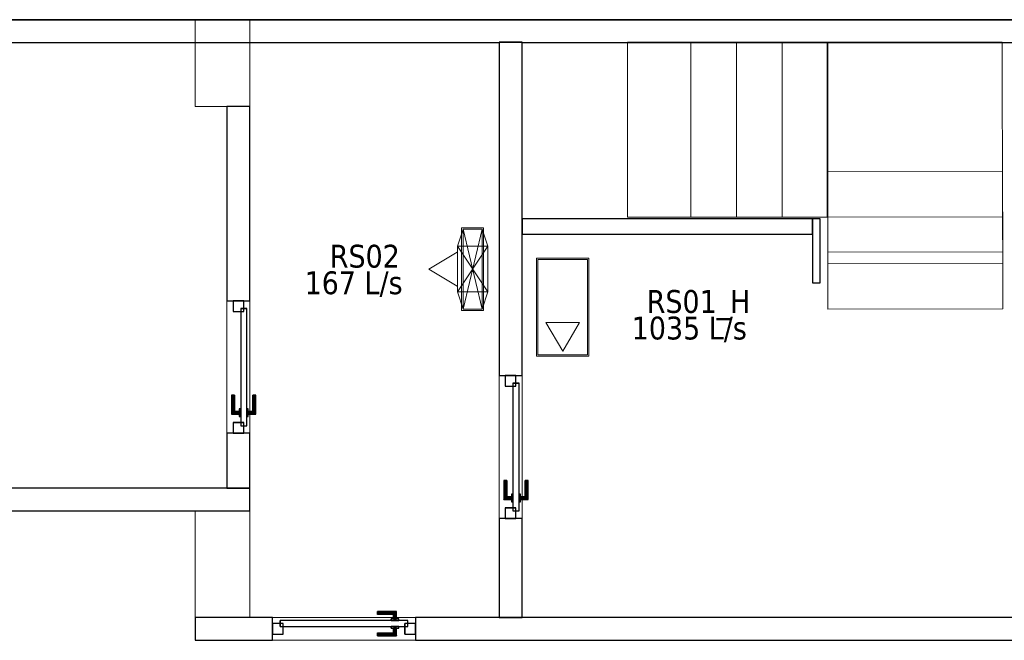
# Model space of a CAD drawing. Header units: metres. Extents: x 391.1 to 427.5, y 12.7 to 28.4.
# Tile 3 of 5: x 409.3 to 415.8, y 24.2 to 28.2. Entities that reach past the tile are written whole.
import ezdxf

# ---------------------------------------------------------------- set-up
doc = ezdxf.new("R2010")
doc.units = ezdxf.units.M
doc.layers.add('01_CARPINTERIA', color=5, linetype='Continuous', lineweight=25, true_color=0x0000ff)
doc.layers.add('01_SUELOS', color=7, linetype='Continuous', lineweight=25, true_color=0x007f00)
for name, color, linetype, lineweight in [('A-COLS-____-MCUT', 7, 'Continuous', 18), ('A-COLS-____-OTLN', 7, 'Continuous', 18), ('A-GENM-____-OTLN', 7, 'Continuous', 18), ('A-WALL-____-MCUT', 7, 'Continuous', 25), ('A-WALL-____-OTLN', 7, 'Continuous', 25), ('M-HVAC-CDFF-IDEN', 7, 'Continuous', 30), ('M-HVAC-CDFF-OTLN', 7, 'Continuous', 18), ('M-HVAC-DUCT-OTLN', 7, 'Continuous', 18), ('S-STRS-____-MCUT', 7, 'Continuous', 18), ('S-STRS-____-OTLN', 7, 'Continuous', 18)]:
    doc.layers.add(name, color=color, linetype=linetype, lineweight=lineweight)
doc.styles.add('Tahoma_2', font='tahoma.ttf', dxfattribs={"height": 0.15})

# ---------------------------------------------------------------- blocks, each defined once
blk = doc.blocks.new('Family - LONDR55-XX_ZZ-ARQ-CAA-M3D-Londres55-151020-00_CLI_AIRE_PS2')
at = {"layer": '01_CARPINTERIA', "color": 161, "true_color": 0xaaaaff}
for p, q in [((0.62, 0.1487), (0.62, 0.15)), ((0.62, 0.15), (0.62, 0.1487)), ((0.745, 0.15), (0.62, 0.15)), ((0.62, 0.145), (0.62, 0.1487)), ((0.62, 0.1487), (0.62, 0.145)), ((0.7437, 0.1487), (0.62, 0.1487)), ((0.7437, 0.1487), (0.62, 0.1487)), ((0.62, 0.14), (0.62, 0.145)), ((0.62, 0.145), (0.62, 0.14)), ((0.74, 0.145), (0.62, 0.145)), ((0.74, 0.145), (0.62, 0.145)), ((0.62, 0.135), (0.62, 0.14)), ((0.62, 0.14), (0.62, 0.135)), ((0.62, 0.14), (0.735, 0.14)), ((0.735, 0.14), (0.62, 0.14)), ((0.62, 0.135), (0.62, 0.1313)), ((0.62, 0.1313), (0.62, 0.135)), ((0.73, 0.135), (0.62, 0.135)), ((0.73, 0.135), (0.62, 0.135)), ((0.62, 0.1313), (0.62, 0.13)), ((0.62, 0.13), (0.62, 0.1313)), ((0.7263, 0.1313), (0.62, 0.1313)), ((0.7263, 0.1313), (0.62, 0.1313)), ((0.725, 0.13), (0.62, 0.13)), ((0.725, 0.13), (0.7263, 0.1313)), ((0.7263, 0.1313), (0.725, 0.13)), ((0.725, 0.1), (0.725, 0.13)), ((0.7263, 0.1313), (0.73, 0.135)), ((0.73, 0.135), (0.7263, 0.1313)), ((0.7263, 0.1), (0.7263, 0.1313)), ((0.7263, 0.1), (0.7263, 0.1313)), ((0.73, 0.135), (0.735, 0.14)), ((0.735, 0.14), (0.73, 0.135)), ((0.73, 0.1), (0.73, 0.135)), ((0.73, 0.1), (0.73, 0.135)), ((0.74, 0.145), (0.735, 0.14)), ((0.735, 0.14), (0.74, 0.145)), ((0.735, 0.14), (0.735, 0.1)), ((0.735, 0.1), (0.735, 0.14)), ((0.7437, 0.1487), (0.74, 0.145)), ((0.74, 0.145), (0.7437, 0.1487)), ((0.74, 0.1), (0.74, 0.145)), ((0.74, 0.1), (0.74, 0.145)), ((0.745, 0.15), (0.7437, 0.1487)), ((0.7437, 0.1487), (0.745, 0.15)), ((0.7437, 0.1), (0.7437, 0.1487)), ((0.7437, 0.1), (0.7437, 0.1487)), ((0.745, 0.1), (0.745, 0.15)), ((0.07, 0.07), (0, 0.07)), ((0, 0.07), (0, 0)), ((0.07, 0.07), (0, 0.07)), ((0, 0), (0, 0.07)), ((0.82, 0.09), (0.05, 0.09)), ((0.05, 0.09), (0.05, 0.05)), ((0.82, 0.09), (0.05, 0.09)), ((0.05, 0.05), (0.05, 0.09)), ((0.07, 0), (0.07, 0.07)), ((0.07, 0), (0.07, 0.07)), ((0.76, 0.1), (0.71, 0.1)), ((0.71, 0.1), (0.71, 0.09)), ((0.71, 0.09), (0.71, 0.1)), ((0.76, 0.1), (0.71, 0.1)), ((0.71, 0.09), (0.76, 0.09)), ((0.71, 0.09), (0.76, 0.09)), ((0.7263, 0.1), (0.725, 0.1)), ((0.725, 0.1), (0.7263, 0.1)), ((0.73, 0.1), (0.7263, 0.1)), ((0.7263, 0.1), (0.73, 0.1)), ((0.735, 0.1), (0.73, 0.1)), ((0.73, 0.1), (0.735, 0.1)), ((0.74, 0.1), (0.735, 0.1)), ((0.735, 0.1), (0.74, 0.1)), ((0.74, 0.1), (0.7437, 0.1)), ((0.7437, 0.1), (0.74, 0.1)), ((0.7437, 0.1), (0.745, 0.1)), ((0.745, 0.1), (0.7437, 0.1)), ((0.76, 0.09), (0.76, 0.1)), ((0.76, 0.09), (0.76, 0.1)), ((0.87, 0.07), (0.8, 0.07)), ((0.8, 0.07), (0.8, 0)), ((0.87, 0.07), (0.8, 0.07)), ((0.8, 0), (0.8, 0.07)), ((0.82, 0.05), (0.82, 0.09)), ((0.82, 0.05), (0.82, 0.09)), ((0.87, 0), (0.87, 0.07)), ((0.87, 0), (0.87, 0.07)), ((0, 0), (0.07, 0)), ((0, 0), (0.07, 0)), ((0.05, 0.05), (0.82, 0.05)), ((0.05, 0.05), (0.82, 0.05)), ((0.62, 0.0087), (0.62, 0.01)), ((0.62, 0.01), (0.62, 0.0087)), ((0.62, 0.01), (0.725, 0.01)), ((0.62, 0.005), (0.62, 0.0087)), ((0.62, 0.0087), (0.62, 0.005)), ((0.62, 0.0087), (0.7263, 0.0087)), ((0.62, 0.0087), (0.7263, 0.0087)), ((0.62, 0), (0.62, 0.005)), ((0.62, 0.005), (0.62, 0)), ((0.62, 0.005), (0.73, 0.005)), ((0.62, 0.005), (0.73, 0.005)), ((0.62, -0.005), (0.62, 0)), ((0.735, 0), (0.62, 0)), ((0.62, 0), (0.735, 0)), ((0.76, 0.05), (0.71, 0.05)), ((0.71, 0.05), (0.71, 0.04)), ((0.76, 0.05), (0.71, 0.05)), ((0.71, 0.04), (0.71, 0.05)), ((0.71, 0.04), (0.76, 0.04)), ((0.71, 0.04), (0.76, 0.04)), ((0.7263, 0.04), (0.725, 0.04)), ((0.725, 0.04), (0.7263, 0.04)), ((0.725, 0.01), (0.725, 0.04)), ((0.7263, 0.0087), (0.725, 0.01)), ((0.725, 0.01), (0.7263, 0.0087)), ((0.73, 0.04), (0.7263, 0.04)), ((0.7263, 0.04), (0.73, 0.04)), ((0.7263, 0.0087), (0.7263, 0.04)), ((0.7263, 0.0087), (0.7263, 0.04)), ((0.73, 0.005), (0.7263, 0.0087)), ((0.7263, 0.0087), (0.73, 0.005)), ((0.73, 0.04), (0.735, 0.04)), ((0.735, 0.04), (0.73, 0.04)), ((0.73, 0.005), (0.73, 0.04)), ((0.73, 0.005), (0.73, 0.04)), ((0.735, 0), (0.73, 0.005)), ((0.73, 0.005), (0.735, 0)), ((0.735, 0.04), (0.74, 0.04)), ((0.74, 0.04), (0.735, 0.04)), ((0.735, 0.04), (0.735, 0)), ((0.735, 0), (0.735, 0.04)), ((0.74, -0.005), (0.735, 0)), ((0.74, 0.04), (0.7437, 0.04)), ((0.7437, 0.04), (0.74, 0.04)), ((0.74, -0.005), (0.74, 0.04)), ((0.74, -0.005), (0.74, 0.04)), ((0.7437, 0.04), (0.745, 0.04)), ((0.745, 0.04), (0.7437, 0.04)), ((0.7437, -0.0087), (0.7437, 0.04)), ((0.7437, -0.0087), (0.7437, 0.04)), ((0.745, -0.01), (0.745, 0.04)), ((0.76, 0.04), (0.76, 0.05)), ((0.76, 0.04), (0.76, 0.05)), ((0.8, 0), (0.87, 0)), ((0.8, 0), (0.87, 0)), ((0.62, 0), (0.62, -0.005)), ((0.62, -0.005), (0.62, -0.0087)), ((0.62, -0.0087), (0.62, -0.005)), ((0.62, -0.005), (0.74, -0.005)), ((0.62, -0.005), (0.74, -0.005)), ((0.62, -0.0087), (0.62, -0.01)), ((0.62, -0.01), (0.62, -0.0087)), ((0.62, -0.0087), (0.7437, -0.0087)), ((0.62, -0.0087), (0.7437, -0.0087)), ((0.62, -0.01), (0.745, -0.01)), ((0.735, 0), (0.74, -0.005)), ((0.74, -0.005), (0.7437, -0.0087)), ((0.7437, -0.0087), (0.74, -0.005)), ((0.7437, -0.0087), (0.745, -0.01)), ((0.745, -0.01), (0.7437, -0.0087))]:
    blk.add_line(p, q, dxfattribs=at)
blk = doc.blocks.new('Family - Porta PS-2-151021-00_CLI_AIRE_PS2')
blk.add_blockref('Family - LONDR55-XX_ZZ-ARQ-CAA-M3D-Londres55-151020-00_CLI_AIRE_PS2', (0, 0))
blk = doc.blocks.new('Family - Evans PS-2-151030-00_CLI_AIRE_PS2')
at = {"layer": 'A-WALL-____-OTLN', "color": 253, "lineweight": 18, "true_color": 0xaaaaaa}
blk.add_line((0, 0), (0.94, 0), dxfattribs=at)
blk = doc.blocks.new('Family - Vano puerta-151032-00_CLI_AIRE_PS2')
at = {"layer": 'A-GENM-____-OTLN', "color": 253, "true_color": 0xaaaaaa}
for p, q in [((412.6164, 25.8907), (412.4664, 25.8907)), ((412.4664, 25.8907), (412.4664, 24.9507)), ((412.4664, 24.9507), (412.4664, 25.8907)), ((412.4664, 25.8907), (412.6164, 25.8907)), ((412.6164, 24.9507), (412.6164, 25.8907)), ((412.6164, 25.8907), (412.6164, 24.9507)), ((412.4664, 24.9507), (412.6164, 24.9507)), ((412.4664, 24.9507), (412.6164, 24.9507))]:
    blk.add_line(p, q, dxfattribs=at)
blk = doc.blocks.new('Family - LONDR55-XX_ZZ-ARQ-CAA-M3D-Londres55-151034-00_CLI_AIRE_PS2')
at = {"layer": '01_SUELOS', "color": 9, "true_color": 0xaad4aa}
for p, q in [((36.3274, 15.3876), (5.5167, 15.3876)), ((5.5167, 15.3876), (36.3274, 15.3876))]:
    blk.add_line(p, q, dxfattribs=at)
blk = doc.blocks.new('Family - Evans PS-2-151036-00_CLI_AIRE_PS2')
at = {"layer": 'A-WALL-____-MCUT', "color": 253, "true_color": 0xaaaaaa}
for p, q in [((10.05, 0.15), (0, 0.15)), ((0, 0.15), (0, 0)), ((10.05, 0), (10.05, 0.15)), ((0, 0), (10.05, 0))]:
    blk.add_line(p, q, dxfattribs=at)
at = {"layer": 'A-WALL-____-OTLN', "color": 253, "true_color": 0xaaaaaa}
for p, q in [((10.05, 0.15), (0, 0.15)), ((0, 0.15), (0, 0)), ((10.05, 0), (10.05, 0.15)), ((0, 0), (10.05, 0))]:
    blk.add_line(p, q, dxfattribs=at)
at = {"layer": 'A-WALL-____-OTLN', "color": 253, "lineweight": 18, "true_color": 0xaaaaaa}
blk.add_line((0, 0), (10.05, 0), dxfattribs=at)
blk = doc.blocks.new('Family - Evans PS-2-151041-00_CLI_AIRE_PS2')
at = {"layer": 'A-WALL-____-MCUT', "color": 253, "true_color": 0xaaaaaa}
for p, q in [((0.6509, 0.15), (0, 0.15)), ((0, 0.15), (0, 0)), ((0.6509, 0), (0.6509, 0.15)), ((0, 0), (0.6509, 0))]:
    blk.add_line(p, q, dxfattribs=at)
at = {"layer": 'A-WALL-____-OTLN', "color": 253, "true_color": 0xaaaaaa}
for p, q in [((0.6509, 0.15), (0, 0.15)), ((0, 0.15), (0, 0)), ((0.6509, 0), (0.6509, 0.15)), ((0, 0), (0.6509, 0))]:
    blk.add_line(p, q, dxfattribs=at)
at = {"layer": 'A-WALL-____-OTLN', "color": 253, "lineweight": 18, "true_color": 0xaaaaaa}
blk.add_line((0, 0), (0.6509, 0), dxfattribs=at)
blk = doc.blocks.new('Family - Evans PS-2-151053-00_CLI_AIRE_PS2')
at = {"layer": 'A-WALL-____-MCUT', "color": 253, "true_color": 0xaaaaaa}
for p, q in [((1.2776, 0.15), (0, 0.15)), ((0, 0.15), (0, 0)), ((1.2776, 0), (1.2776, 0.15)), ((0, 0), (1.2776, 0))]:
    blk.add_line(p, q, dxfattribs=at)
at = {"layer": 'A-WALL-____-OTLN', "color": 253, "true_color": 0xaaaaaa}
for p, q in [((1.2776, 0.15), (0, 0.15)), ((0, 0.15), (0, 0)), ((1.2776, 0), (1.2776, 0.15)), ((0, 0), (1.2776, 0))]:
    blk.add_line(p, q, dxfattribs=at)
at = {"layer": 'A-WALL-____-OTLN', "color": 253, "lineweight": 18, "true_color": 0xaaaaaa}
blk.add_line((0, 0), (1.2776, 0), dxfattribs=at)
blk = doc.blocks.new('Family - Evans PS-2-151068-00_CLI_AIRE_PS2')
at = {"layer": 'A-WALL-____-MCUT', "color": 253, "true_color": 0xaaaaaa}
for p, q in [((2.1894, 0.15), (0, 0.15)), ((0, 0.15), (0, 0)), ((2.1894, 0), (2.1894, 0.15)), ((0, 0), (2.1894, 0))]:
    blk.add_line(p, q, dxfattribs=at)
at = {"layer": 'A-WALL-____-OTLN', "color": 253, "true_color": 0xaaaaaa}
for p, q in [((2.1894, 0.15), (0, 0.15)), ((0, 0.15), (0, 0)), ((2.1894, 0), (2.1894, 0.15)), ((0, 0), (2.1894, 0))]:
    blk.add_line(p, q, dxfattribs=at)
at = {"layer": 'A-WALL-____-OTLN', "color": 253, "lineweight": 18, "true_color": 0xaaaaaa}
blk.add_line((0, 0), (2.1894, 0), dxfattribs=at)
blk = doc.blocks.new('Family - Evans PS-2-151070-00_CLI_AIRE_PS2')
at = {"layer": 'A-WALL-____-OTLN', "color": 253, "lineweight": 18, "true_color": 0xaaaaaa}
blk.add_line((0, 0), (0.87, 0), dxfattribs=at)
blk = doc.blocks.new('Family - Vano puerta-151072-00_CLI_AIRE_PS2')
at = {"layer": 'A-GENM-____-OTLN', "color": 253, "true_color": 0xaaaaaa}
for p, q in [((410.8264, 26.3807), (410.6764, 26.3807)), ((410.6764, 26.3807), (410.6764, 25.5107)), ((410.6764, 25.5107), (410.6764, 26.3807)), ((410.6764, 26.3807), (410.8264, 26.3807)), ((410.8264, 25.5107), (410.8264, 26.3807)), ((410.8264, 26.3807), (410.8264, 25.5107)), ((410.6764, 25.5107), (410.8264, 25.5107)), ((410.6764, 25.5107), (410.8264, 25.5107))]:
    blk.add_line(p, q, dxfattribs=at)
blk = doc.blocks.new('Family - Evans PS-2-151091-00_CLI_AIRE_PS2')
at = {"layer": 'A-WALL-____-MCUT', "color": 253, "true_color": 0xaaaaaa}
for p, q in [((0, 0.15), (0, 0)), ((8.79, 0.15), (0, 0.15)), ((8.79, 0), (8.79, 0.15)), ((0, 0), (8.09, 0)), ((8.09, 0), (8.09, 0.0009)), ((8.09, 0.0009), (8.24, 0.0009)), ((8.24, 0.0009), (8.24, 0)), ((8.24, 0), (8.79, 0))]:
    blk.add_line(p, q, dxfattribs=at)
at = {"layer": 'A-WALL-____-OTLN', "color": 253, "true_color": 0xaaaaaa}
for p, q in [((0, 0.15), (0, 0)), ((8.79, 0.15), (0, 0.15)), ((8.79, 0), (8.79, 0.15)), ((0, 0), (8.09, 0)), ((8.09, 0.0009), (8.24, 0.0009)), ((8.09, 0), (8.09, 0.0009)), ((8.24, 0.0009), (8.24, 0)), ((8.24, 0), (8.79, 0))]:
    blk.add_line(p, q, dxfattribs=at)
at = {"layer": 'A-WALL-____-OTLN', "color": 253, "lineweight": 18, "true_color": 0xaaaaaa}
blk.add_line((0, 0), (8.79, 0), dxfattribs=at)
blk = doc.blocks.new('Family - Evans PS-2-151111-00_CLI_AIRE_PS2')
at = {"layer": 'A-WALL-____-OTLN', "color": 253, "lineweight": 18, "true_color": 0xaaaaaa}
blk.add_line((0, 0), (0.94, 0), dxfattribs=at)
blk = doc.blocks.new('Family - Vano puerta-151113-00_CLI_AIRE_PS2')
at = {"layer": 'A-GENM-____-OTLN', "color": 253, "true_color": 0xaaaaaa}
for p, q in [((411.9164, 24.3007), (410.9764, 24.3007)), ((410.9764, 24.3007), (410.9764, 24.1507)), ((410.9764, 24.3007), (411.9164, 24.3007)), ((410.9764, 24.1507), (410.9764, 24.3007)), ((411.9164, 24.1507), (411.9164, 24.3007)), ((411.9164, 24.1507), (411.9164, 24.3007)), ((410.9764, 24.1507), (411.9164, 24.1507)), ((411.9164, 24.1507), (410.9764, 24.1507))]:
    blk.add_line(p, q, dxfattribs=at)
blk = doc.blocks.new('Family - LONDR55-XX_ZZ-ARQ-CAA-M3D-Londres55-151130-00_CLI_AIRE_PS2')
at = {"layer": '01_CARPINTERIA', "color": 161, "true_color": 0xaaaaff}
for p, q in [((0.69, 0.1487), (0.69, 0.15)), ((0.69, 0.15), (0.69, 0.1487)), ((0.815, 0.15), (0.69, 0.15)), ((0.69, 0.145), (0.69, 0.1487)), ((0.69, 0.1487), (0.69, 0.145)), ((0.8137, 0.1487), (0.69, 0.1487)), ((0.8137, 0.1487), (0.69, 0.1487)), ((0.69, 0.14), (0.69, 0.145)), ((0.69, 0.145), (0.69, 0.14)), ((0.81, 0.145), (0.69, 0.145)), ((0.81, 0.145), (0.69, 0.145)), ((0.69, 0.135), (0.69, 0.14)), ((0.69, 0.14), (0.69, 0.135)), ((0.69, 0.14), (0.805, 0.14)), ((0.805, 0.14), (0.69, 0.14)), ((0.69, 0.135), (0.69, 0.1313)), ((0.69, 0.1313), (0.69, 0.135)), ((0.8, 0.135), (0.69, 0.135)), ((0.8, 0.135), (0.69, 0.135)), ((0.69, 0.1313), (0.69, 0.13)), ((0.69, 0.13), (0.69, 0.1313)), ((0.7963, 0.1313), (0.69, 0.1313)), ((0.7963, 0.1313), (0.69, 0.1313)), ((0.795, 0.13), (0.69, 0.13)), ((0.795, 0.13), (0.7963, 0.1313)), ((0.7963, 0.1313), (0.795, 0.13)), ((0.795, 0.1), (0.795, 0.13)), ((0.7963, 0.1313), (0.8, 0.135)), ((0.8, 0.135), (0.7963, 0.1313)), ((0.7963, 0.1), (0.7963, 0.1313)), ((0.7963, 0.1), (0.7963, 0.1313)), ((0.8, 0.135), (0.805, 0.14)), ((0.805, 0.14), (0.8, 0.135)), ((0.8, 0.1), (0.8, 0.135)), ((0.8, 0.1), (0.8, 0.135)), ((0.81, 0.145), (0.805, 0.14)), ((0.805, 0.14), (0.81, 0.145)), ((0.805, 0.14), (0.805, 0.1)), ((0.805, 0.1), (0.805, 0.14)), ((0.8137, 0.1487), (0.81, 0.145)), ((0.81, 0.145), (0.8137, 0.1487)), ((0.81, 0.1), (0.81, 0.145)), ((0.81, 0.1), (0.81, 0.145)), ((0.815, 0.15), (0.8137, 0.1487)), ((0.8137, 0.1487), (0.815, 0.15)), ((0.8137, 0.1), (0.8137, 0.1487)), ((0.8137, 0.1), (0.8137, 0.1487)), ((0.815, 0.1), (0.815, 0.15)), ((0.07, 0.07), (0, 0.07)), ((0, 0.07), (0, 0)), ((0.07, 0.07), (0, 0.07)), ((0, 0), (0, 0.07)), ((0.89, 0.09), (0.05, 0.09)), ((0.05, 0.09), (0.05, 0.05)), ((0.89, 0.09), (0.05, 0.09)), ((0.05, 0.05), (0.05, 0.09)), ((0.07, 0), (0.07, 0.07)), ((0.07, 0), (0.07, 0.07)), ((0.83, 0.1), (0.78, 0.1)), ((0.78, 0.1), (0.78, 0.09)), ((0.78, 0.09), (0.78, 0.1)), ((0.83, 0.1), (0.78, 0.1)), ((0.78, 0.09), (0.83, 0.09)), ((0.78, 0.09), (0.83, 0.09)), ((0.7963, 0.1), (0.795, 0.1)), ((0.795, 0.1), (0.7963, 0.1)), ((0.8, 0.1), (0.7963, 0.1)), ((0.7963, 0.1), (0.8, 0.1)), ((0.805, 0.1), (0.8, 0.1)), ((0.8, 0.1), (0.805, 0.1)), ((0.81, 0.1), (0.805, 0.1)), ((0.805, 0.1), (0.81, 0.1)), ((0.81, 0.1), (0.8137, 0.1)), ((0.8137, 0.1), (0.81, 0.1)), ((0.8137, 0.1), (0.815, 0.1)), ((0.815, 0.1), (0.8137, 0.1)), ((0.83, 0.09), (0.83, 0.1)), ((0.83, 0.09), (0.83, 0.1)), ((0.94, 0.07), (0.87, 0.07)), ((0.87, 0.07), (0.87, 0)), ((0.94, 0.07), (0.87, 0.07)), ((0.87, 0), (0.87, 0.07)), ((0.89, 0.05), (0.89, 0.09)), ((0.89, 0.05), (0.89, 0.09)), ((0.94, 0), (0.94, 0.07)), ((0.94, 0), (0.94, 0.07)), ((0, 0), (0.07, 0)), ((0, 0), (0.07, 0)), ((0.05, 0.05), (0.89, 0.05)), ((0.05, 0.05), (0.89, 0.05)), ((0.69, 0.0087), (0.69, 0.01)), ((0.69, 0.01), (0.69, 0.0087)), ((0.69, 0.01), (0.795, 0.01)), ((0.69, 0.005), (0.69, 0.0087)), ((0.69, 0.0087), (0.69, 0.005)), ((0.69, 0.0087), (0.7963, 0.0087)), ((0.69, 0.0087), (0.7963, 0.0087)), ((0.69, 0), (0.69, 0.005)), ((0.69, 0.005), (0.69, 0)), ((0.69, 0.005), (0.8, 0.005)), ((0.69, 0.005), (0.8, 0.005)), ((0.69, -0.005), (0.69, 0)), ((0.69, 0), (0.69, -0.005)), ((0.805, 0), (0.69, 0)), ((0.69, 0), (0.805, 0)), ((0.83, 0.05), (0.78, 0.05)), ((0.78, 0.05), (0.78, 0.04)), ((0.83, 0.05), (0.78, 0.05)), ((0.78, 0.04), (0.78, 0.05)), ((0.78, 0.04), (0.83, 0.04)), ((0.78, 0.04), (0.83, 0.04)), ((0.7963, 0.04), (0.795, 0.04)), ((0.795, 0.04), (0.7963, 0.04)), ((0.795, 0.01), (0.795, 0.04)), ((0.7963, 0.0087), (0.795, 0.01)), ((0.795, 0.01), (0.7963, 0.0087)), ((0.8, 0.04), (0.7963, 0.04)), ((0.7963, 0.04), (0.8, 0.04)), ((0.7963, 0.0087), (0.7963, 0.04)), ((0.7963, 0.0087), (0.7963, 0.04)), ((0.8, 0.005), (0.7963, 0.0087)), ((0.7963, 0.0087), (0.8, 0.005)), ((0.8, 0.04), (0.805, 0.04)), ((0.805, 0.04), (0.8, 0.04)), ((0.8, 0.005), (0.8, 0.04)), ((0.8, 0.005), (0.8, 0.04)), ((0.805, 0), (0.8, 0.005)), ((0.8, 0.005), (0.805, 0)), ((0.805, 0.04), (0.81, 0.04)), ((0.81, 0.04), (0.805, 0.04)), ((0.805, 0.04), (0.805, 0)), ((0.805, 0), (0.805, 0.04)), ((0.805, 0), (0.81, -0.005)), ((0.81, -0.005), (0.805, 0)), ((0.81, 0.04), (0.8137, 0.04)), ((0.8137, 0.04), (0.81, 0.04)), ((0.81, -0.005), (0.81, 0.04)), ((0.81, -0.005), (0.81, 0.04)), ((0.8137, 0.04), (0.815, 0.04)), ((0.815, 0.04), (0.8137, 0.04)), ((0.8137, -0.0087), (0.8137, 0.04)), ((0.8137, -0.0087), (0.8137, 0.04)), ((0.815, -0.01), (0.815, 0.04)), ((0.83, 0.04), (0.83, 0.05)), ((0.83, 0.04), (0.83, 0.05)), ((0.87, 0), (0.94, 0)), ((0.87, 0), (0.94, 0)), ((0.69, -0.005), (0.69, -0.0087)), ((0.69, -0.0087), (0.69, -0.005)), ((0.69, -0.005), (0.81, -0.005)), ((0.69, -0.005), (0.81, -0.005)), ((0.69, -0.0087), (0.69, -0.01)), ((0.69, -0.01), (0.69, -0.0087)), ((0.69, -0.0087), (0.8137, -0.0087)), ((0.69, -0.0087), (0.8137, -0.0087)), ((0.69, -0.01), (0.815, -0.01)), ((0.81, -0.005), (0.8137, -0.0087)), ((0.8137, -0.0087), (0.81, -0.005)), ((0.8137, -0.0087), (0.815, -0.01)), ((0.815, -0.01), (0.8137, -0.0087))]:
    blk.add_line(p, q, dxfattribs=at)
blk = doc.blocks.new('Family - Porta PS-2-151131-00_CLI_AIRE_PS2')
blk.add_blockref('Family - LONDR55-XX_ZZ-ARQ-CAA-M3D-Londres55-151130-00_CLI_AIRE_PS2', (0, 0))
blk = doc.blocks.new('Family - LONDR55-XX_ZZ-ARQ-CAA-M3D-Londres55-151137-00_CLI_AIRE_PS2')
at = {"layer": '01_CARPINTERIA', "color": 161, "true_color": 0xaaaaff}
for p, q in [((0.69, 0.1487), (0.69, 0.15)), ((0.69, 0.15), (0.69, 0.1487)), ((0.815, 0.15), (0.69, 0.15)), ((0.69, 0.145), (0.69, 0.1487)), ((0.69, 0.1487), (0.69, 0.145)), ((0.8137, 0.1487), (0.69, 0.1487)), ((0.8137, 0.1487), (0.69, 0.1487)), ((0.69, 0.14), (0.69, 0.145)), ((0.69, 0.145), (0.69, 0.14)), ((0.81, 0.145), (0.69, 0.145)), ((0.81, 0.145), (0.69, 0.145)), ((0.69, 0.135), (0.69, 0.14)), ((0.69, 0.14), (0.69, 0.135)), ((0.69, 0.14), (0.805, 0.14)), ((0.805, 0.14), (0.69, 0.14)), ((0.69, 0.135), (0.69, 0.1313)), ((0.69, 0.1313), (0.69, 0.135)), ((0.8, 0.135), (0.69, 0.135)), ((0.8, 0.135), (0.69, 0.135)), ((0.69, 0.1313), (0.69, 0.13)), ((0.69, 0.13), (0.69, 0.1313)), ((0.7963, 0.1313), (0.69, 0.1313)), ((0.7963, 0.1313), (0.69, 0.1313)), ((0.795, 0.13), (0.69, 0.13)), ((0.795, 0.13), (0.7963, 0.1313)), ((0.7963, 0.1313), (0.795, 0.13)), ((0.795, 0.1), (0.795, 0.13)), ((0.7963, 0.1313), (0.8, 0.135)), ((0.8, 0.135), (0.7963, 0.1313)), ((0.7963, 0.1), (0.7963, 0.1313)), ((0.7963, 0.1), (0.7963, 0.1313)), ((0.8, 0.135), (0.805, 0.14)), ((0.805, 0.14), (0.8, 0.135)), ((0.8, 0.1), (0.8, 0.135)), ((0.8, 0.1), (0.8, 0.135)), ((0.81, 0.145), (0.805, 0.14)), ((0.805, 0.14), (0.81, 0.145)), ((0.805, 0.14), (0.805, 0.1)), ((0.805, 0.1), (0.805, 0.14)), ((0.8137, 0.1487), (0.81, 0.145)), ((0.81, 0.145), (0.8137, 0.1487)), ((0.81, 0.1), (0.81, 0.145)), ((0.81, 0.1), (0.81, 0.145)), ((0.815, 0.15), (0.8137, 0.1487)), ((0.8137, 0.1487), (0.815, 0.15)), ((0.8137, 0.1), (0.8137, 0.1487)), ((0.8137, 0.1), (0.8137, 0.1487)), ((0.815, 0.1), (0.815, 0.15)), ((0.07, 0.07), (0, 0.07)), ((0, 0.07), (0, 0)), ((0.07, 0.07), (0, 0.07)), ((0, 0), (0, 0.07)), ((0.89, 0.09), (0.05, 0.09)), ((0.05, 0.09), (0.05, 0.05)), ((0.89, 0.09), (0.05, 0.09)), ((0.05, 0.05), (0.05, 0.09)), ((0.07, 0), (0.07, 0.07)), ((0.07, 0), (0.07, 0.07)), ((0.83, 0.1), (0.78, 0.1)), ((0.78, 0.1), (0.78, 0.09)), ((0.78, 0.09), (0.78, 0.1)), ((0.83, 0.1), (0.78, 0.1)), ((0.78, 0.09), (0.83, 0.09)), ((0.78, 0.09), (0.83, 0.09)), ((0.7963, 0.1), (0.795, 0.1)), ((0.795, 0.1), (0.7963, 0.1)), ((0.8, 0.1), (0.7963, 0.1)), ((0.7963, 0.1), (0.8, 0.1)), ((0.805, 0.1), (0.8, 0.1)), ((0.8, 0.1), (0.805, 0.1)), ((0.81, 0.1), (0.805, 0.1)), ((0.805, 0.1), (0.81, 0.1)), ((0.81, 0.1), (0.8137, 0.1)), ((0.8137, 0.1), (0.81, 0.1)), ((0.8137, 0.1), (0.815, 0.1)), ((0.815, 0.1), (0.8137, 0.1)), ((0.83, 0.09), (0.83, 0.1)), ((0.83, 0.09), (0.83, 0.1)), ((0.94, 0.07), (0.87, 0.07)), ((0.87, 0.07), (0.87, 0)), ((0.94, 0.07), (0.87, 0.07)), ((0.87, 0), (0.87, 0.07)), ((0.89, 0.05), (0.89, 0.09)), ((0.89, 0.05), (0.89, 0.09)), ((0.94, 0), (0.94, 0.07)), ((0.94, 0), (0.94, 0.07)), ((0, 0), (0.07, 0)), ((0, 0), (0.07, 0)), ((0.05, 0.05), (0.89, 0.05)), ((0.05, 0.05), (0.89, 0.05)), ((0.69, 0.0087), (0.69, 0.01)), ((0.69, 0.01), (0.69, 0.0087)), ((0.69, 0.01), (0.795, 0.01)), ((0.69, 0.005), (0.69, 0.0087)), ((0.69, 0.0087), (0.69, 0.005)), ((0.69, 0.0087), (0.7963, 0.0087)), ((0.69, 0.0087), (0.7963, 0.0087)), ((0.69, 0), (0.69, 0.005)), ((0.69, 0.005), (0.69, 0)), ((0.69, 0.005), (0.8, 0.005)), ((0.69, 0.005), (0.8, 0.005)), ((0.69, -0.005), (0.69, 0)), ((0.805, 0), (0.69, 0)), ((0.69, 0), (0.805, 0)), ((0.83, 0.05), (0.78, 0.05)), ((0.78, 0.05), (0.78, 0.04)), ((0.83, 0.05), (0.78, 0.05)), ((0.78, 0.04), (0.78, 0.05)), ((0.78, 0.04), (0.83, 0.04)), ((0.78, 0.04), (0.83, 0.04)), ((0.7963, 0.04), (0.795, 0.04)), ((0.795, 0.04), (0.7963, 0.04)), ((0.795, 0.01), (0.795, 0.04)), ((0.7963, 0.0087), (0.795, 0.01)), ((0.795, 0.01), (0.7963, 0.0087)), ((0.8, 0.04), (0.7963, 0.04)), ((0.7963, 0.04), (0.8, 0.04)), ((0.7963, 0.0087), (0.7963, 0.04)), ((0.7963, 0.0087), (0.7963, 0.04)), ((0.8, 0.005), (0.7963, 0.0087)), ((0.7963, 0.0087), (0.8, 0.005)), ((0.8, 0.04), (0.805, 0.04)), ((0.805, 0.04), (0.8, 0.04)), ((0.8, 0.005), (0.8, 0.04)), ((0.8, 0.005), (0.8, 0.04)), ((0.805, 0), (0.8, 0.005)), ((0.8, 0.005), (0.805, 0)), ((0.805, 0.04), (0.81, 0.04)), ((0.81, 0.04), (0.805, 0.04)), ((0.805, 0.04), (0.805, 0)), ((0.805, 0), (0.805, 0.04)), ((0.81, 0.04), (0.8137, 0.04)), ((0.8137, 0.04), (0.81, 0.04)), ((0.81, -0.005), (0.81, 0.04)), ((0.81, -0.005), (0.81, 0.04)), ((0.8137, 0.04), (0.815, 0.04)), ((0.815, 0.04), (0.8137, 0.04)), ((0.8137, -0.0087), (0.8137, 0.04)), ((0.8137, -0.0087), (0.8137, 0.04)), ((0.815, -0.01), (0.815, 0.04)), ((0.83, 0.04), (0.83, 0.05)), ((0.83, 0.04), (0.83, 0.05)), ((0.87, 0), (0.94, 0)), ((0.87, 0), (0.94, 0)), ((0.69, 0), (0.69, -0.005)), ((0.69, -0.005), (0.69, -0.0087)), ((0.69, -0.0087), (0.69, -0.005)), ((0.69, -0.005), (0.81, -0.005)), ((0.69, -0.005), (0.81, -0.005)), ((0.69, -0.0087), (0.69, -0.01)), ((0.69, -0.01), (0.69, -0.0087)), ((0.69, -0.0087), (0.8137, -0.0087)), ((0.69, -0.0087), (0.8137, -0.0087)), ((0.69, -0.01), (0.815, -0.01)), ((0.805, 0), (0.81, -0.005)), ((0.81, -0.005), (0.805, 0)), ((0.81, -0.005), (0.8137, -0.0087)), ((0.8137, -0.0087), (0.81, -0.005)), ((0.8137, -0.0087), (0.815, -0.01)), ((0.815, -0.01), (0.8137, -0.0087))]:
    blk.add_line(p, q, dxfattribs=at)
blk = doc.blocks.new('Family - Porta PS-2-151138-00_CLI_AIRE_PS2')
blk.add_blockref('Family - LONDR55-XX_ZZ-ARQ-CAA-M3D-Londres55-151137-00_CLI_AIRE_PS2', (0, 0))
blk = doc.blocks.new('Family - Evans PS-2-151142-00_CLI_AIRE_PS2')
at = {"layer": 'A-WALL-____-MCUT', "color": 253, "true_color": 0xaaaaaa}
for p, q in [((0.4205, 0.05), (0, 0.05)), ((0, 0.05), (0, 0)), ((0, 0), (0.4205, 0)), ((0.4205, 0), (0.4205, 0.05))]:
    blk.add_line(p, q, dxfattribs=at)
at = {"layer": 'A-WALL-____-OTLN', "color": 253, "true_color": 0xaaaaaa}
for p, q in [((0.4205, 0.05), (0, 0.05)), ((0, 0.05), (0, 0)), ((0, 0), (0.4205, 0)), ((0.4205, 0), (0.4205, 0.05))]:
    blk.add_line(p, q, dxfattribs=at)
at = {"layer": 'A-WALL-____-OTLN', "color": 253, "lineweight": 18, "true_color": 0xaaaaaa}
blk.add_line((0, 0), (0.4205, 0), dxfattribs=at)
blk = doc.blocks.new('Family - Pilar PS-2-151167-00_CLI_AIRE_PS2')
at = {"layer": 'A-COLS-____-MCUT', "color": 253, "true_color": 0xaaaaaa}
for p, q in [((0.36, 0.7), (0, 0.7)), ((0, 0.7), (0, 0)), ((0.36, 0), (0.36, 0.7)), ((0, 0), (0.36, 0))]:
    blk.add_line(p, q, dxfattribs=at)
at = {"layer": 'A-COLS-____-OTLN', "color": 253, "true_color": 0xaaaaaa}
for p, q in [((0.36, 0.7), (0, 0.7)), ((0, 0.7), (0, 0)), ((0.36, 0), (0.36, 0.7)), ((0, 0), (0.36, 0))]:
    blk.add_line(p, q, dxfattribs=at)
blk = doc.blocks.new('Family - Escala PS-2-151171-00_CLI_AIRE_PS2')
at = {"layer": 'S-STRS-____-MCUT', "color": 253, "true_color": 0xaaaaaa}
for p, q in [((2.8858, 2.35), (2.4699, 2.35)), ((2.4699, 2.35), (2.4699, 1.2)), ((2.8858, 1.2), (2.8858, 2.35)), ((2.4699, 1.2), (2.8858, 1.2))]:
    blk.add_line(p, q, dxfattribs=at)
at = {"layer": 'S-STRS-____-OTLN', "color": 253, "true_color": 0xaaaaaa}
for p, q in [((3.7815, 2.35), (2.4699, 2.35)), ((3.1858, 2.35), (2.8858, 2.35)), ((2.8858, 2.35), (3.1858, 2.35)), ((2.8858, 2.35), (2.8858, 1.2)), ((2.8858, 1.2), (2.8858, 2.35)), ((2.8858, 2.35), (3.1858, 2.35)), ((2.8858, 1.2), (2.8858, 2.35)), ((3.1858, 1.2), (3.1858, 2.35)), ((3.1858, 2.35), (3.1858, 1.2)), ((3.1858, 2.35), (3.4858, 2.35)), ((3.1858, 1.2), (3.1858, 2.35)), ((3.1858, 1.2), (3.1858, 2.35)), ((3.4858, 2.35), (3.1858, 2.35)), ((3.1858, 2.35), (3.4858, 2.35)), ((3.1858, 2.35), (3.1858, 1.2)), ((3.1858, 1.2), (3.1858, 2.35)), ((3.4858, 2.35), (3.7858, 2.35)), ((3.4858, 1.2), (3.4858, 2.35)), ((3.4858, 1.2), (3.4858, 2.35)), ((3.7858, 2.35), (3.4858, 2.35)), ((3.4858, 2.35), (3.7858, 2.35)), ((3.4858, 2.35), (3.4858, 1.2)), ((3.4858, 1.2), (3.4858, 2.35)), ((3.4858, 1.2), (3.4858, 2.35)), ((3.4858, 2.35), (3.4858, 1.2)), ((3.7858, 2.35), (3.7815, 2.35)), ((3.7815, 1.2), (3.7815, 2.35)), ((4.9335, 2.35), (3.7858, 2.35)), ((3.7858, 2.35), (4.9335, 2.35)), ((3.7858, 2.35), (3.7858, 1.2)), ((3.7858, 1.2), (3.7858, 2.35)), ((3.7858, 2.35), (3.7858, 1.2)), ((3.7858, 1.2), (3.7858, 2.35)), ((3.7858, 1.2), (3.7858, 2.35)), ((3.7858, 2.35), (3.7858, 1.2)), ((4.9335, 2.35), (3.7858, 2.35)), ((3.7858, 2.35), (4.9335, 2.35)), ((3.7858, 2.35), (3.7858, 1.2)), ((3.7858, 1.2), (3.7858, 2.35)), ((4.9358, 1.2023), (4.9335, 2.35)), ((4.9335, 2.35), (4.9358, 1.2023)), ((4.9358, 1.2023), (4.9335, 2.35)), ((4.9335, 2.35), (4.9358, 1.2023)), ((3.7852, 1.5013), (4.9352, 1.5036)), ((3.7858, 1.2), (3.7852, 1.5013)), ((3.7852, 1.5013), (3.7863, 0.9699)), ((4.9363, 0.9722), (4.9352, 1.5036)), ((4.9352, 1.5036), (4.9358, 1.2023)), ((2.4699, 1.2), (3.7815, 1.2)), ((2.8858, 1.2), (3.1858, 1.2)), ((3.1858, 1.2), (2.8858, 1.2)), ((3.1858, 1.2), (2.8858, 1.2)), ((3.4858, 1.2), (3.1858, 1.2)), ((3.1858, 1.2), (3.4858, 1.2)), ((3.4858, 1.2), (3.1858, 1.2)), ((3.7858, 1.2), (3.4858, 1.2)), ((3.4858, 1.2), (3.7858, 1.2)), ((3.7858, 1.2), (3.4858, 1.2)), ((3.7815, 1.2), (3.7858, 1.2)), ((3.7858, 1.2), (4.9358, 1.2023)), ((4.9358, 1.2023), (3.7858, 1.2)), ((3.7858, 1.2), (4.9358, 1.2023)), ((4.9358, 1.2023), (3.7858, 1.2)), ((4.9358, 1.2023), (3.7858, 1.2)), ((3.7858, 1.2), (4.9358, 1.2023)), ((4.9358, 1.2023), (3.7858, 1.2)), ((3.7858, 1.2), (4.9358, 1.2023)), ((3.7858, 1.2), (3.7864, 0.897)), ((3.7864, 0.897), (3.7858, 1.2)), ((3.7858, 1.2), (3.7864, 0.897)), ((4.9364, 0.8993), (4.9358, 1.2023)), ((4.9358, 1.2023), (4.9364, 0.8993)), ((4.9364, 0.8993), (4.9358, 1.2023)), ((4.9363, 0.9722), (3.7863, 0.9699)), ((4.937, 0.5993), (4.9363, 0.9722)), ((3.7863, 0.9699), (3.787, 0.597)), ((3.7864, 0.897), (4.9364, 0.8993)), ((4.9364, 0.8993), (3.7864, 0.897)), ((4.9364, 0.8993), (3.7864, 0.897)), ((3.7864, 0.897), (4.9364, 0.8993)), ((3.7864, 0.897), (4.9364, 0.8993)), ((3.7864, 0.897), (4.9364, 0.8993)), ((3.7864, 0.897), (3.787, 0.597)), ((3.787, 0.597), (3.7864, 0.897)), ((3.787, 0.597), (3.7864, 0.897)), ((4.937, 0.5993), (4.9364, 0.8993)), ((4.9364, 0.8993), (4.937, 0.5993)), ((4.9364, 0.8993), (4.937, 0.5993)), ((3.787, 0.597), (4.937, 0.5993)), ((4.937, 0.5993), (3.787, 0.597)), ((3.787, 0.597), (4.937, 0.5993)), ((3.787, 0.597), (4.937, 0.5993))]:
    blk.add_line(p, q, dxfattribs=at)
blk = doc.blocks.new('Family - Evans PS-2-151179-00_CLI_AIRE_PS2')
at = {"layer": 'A-WALL-____-MCUT', "color": 253, "true_color": 0xaaaaaa}
for p, q in [((1.9092, 0.1), (0, 0.1)), ((0, 0.1), (0, 0)), ((1.9092, 0), (1.9092, 0.1)), ((0, 0), (1.9092, 0))]:
    blk.add_line(p, q, dxfattribs=at)
at = {"layer": 'A-WALL-____-OTLN', "color": 253, "true_color": 0xaaaaaa}
for p, q in [((1.9092, 0.1), (0, 0.1)), ((0, 0.1), (0, 0)), ((1.9092, 0), (1.9092, 0.1)), ((0, 0), (1.9092, 0))]:
    blk.add_line(p, q, dxfattribs=at)
at = {"layer": 'A-WALL-____-OTLN', "color": 253, "lineweight": 18, "true_color": 0xaaaaaa}
blk.add_line((0, 0), (1.9092, 0), dxfattribs=at)
blk = doc.blocks.new('Family - Evans PS-2-151183-00_CLI_AIRE_PS2')
at = {"layer": 'A-WALL-____-MCUT', "color": 253, "true_color": 0xaaaaaa}
for p, q in [((8.39, 0.15), (0, 0.15)), ((8.39, 0.1482), (8.39, 0.15)), ((8.54, 0.1482), (8.39, 0.1482)), ((8.54, 0.15), (8.54, 0.1482)), ((20.2279, 0.15), (8.54, 0.15)), ((0, 0), (20.2279, 0))]:
    blk.add_line(p, q, dxfattribs=at)
at = {"layer": 'A-WALL-____-OTLN', "color": 253, "true_color": 0xaaaaaa}
for p, q in [((8.39, 0.15), (0, 0.15)), ((8.39, 0.1482), (8.39, 0.15)), ((8.54, 0.1482), (8.39, 0.1482)), ((8.54, 0.15), (8.54, 0.1482)), ((20.2279, 0.15), (8.54, 0.15)), ((0, 0), (20.2279, 0))]:
    blk.add_line(p, q, dxfattribs=at)
at = {"layer": 'A-WALL-____-OTLN', "color": 253, "lineweight": 18, "true_color": 0xaaaaaa}
blk.add_line((0, 0), (20.2279, 0), dxfattribs=at)
blk = doc.blocks.new('Family - Pilar PS-2-151187-00_CLI_AIRE_PS2')
at = {"layer": 'A-COLS-____-MCUT', "color": 253, "true_color": 0xaaaaaa}
for p, q in [((0.36, 0.57), (0, 0.57)), ((0, 0.57), (0, 0)), ((0.36, 0), (0.36, 0.57)), ((0, 0), (0.36, 0))]:
    blk.add_line(p, q, dxfattribs=at)
at = {"layer": 'A-COLS-____-OTLN', "color": 253, "true_color": 0xaaaaaa}
for p, q in [((0.36, 0.57), (0, 0.57)), ((0, 0.57), (0, 0)), ((0.36, 0), (0.36, 0.57)), ((0, 0), (0.36, 0))]:
    blk.add_line(p, q, dxfattribs=at)
blk = doc.blocks.new('Family - Evans PS-2-151189-00_CLI_AIRE_PS2')
at = {"layer": 'A-WALL-____-MCUT', "color": 253, "true_color": 0xaaaaaa}
for p, q in [((0.36, 0.15), (0, 0.15)), ((0, 0.15), (0, 0)), ((0.36, 0), (0.36, 0.15)), ((0, 0), (0.36, 0))]:
    blk.add_line(p, q, dxfattribs=at)
at = {"layer": 'A-WALL-____-OTLN', "color": 253, "true_color": 0xaaaaaa}
for p, q in [((0.36, 0.15), (0, 0.15)), ((0, 0.15), (0, 0)), ((0.36, 0), (0.36, 0.15)), ((0, 0), (0.36, 0))]:
    blk.add_line(p, q, dxfattribs=at)
at = {"layer": 'A-WALL-____-OTLN', "color": 253, "lineweight": 18, "true_color": 0xaaaaaa}
blk.add_line((0, 0), (0.36, 0), dxfattribs=at)
blk = doc.blocks.new('Family - Evans PS-2-151191-00_CLI_AIRE_PS2')
at = {"layer": 'A-WALL-____-MCUT', "color": 253, "true_color": 0xaaaaaa}
for p, q in [((0.51, 0.15), (0, 0.15)), ((0, 0.15), (0, 0)), ((0.51, 0), (0.51, 0.15)), ((0, 0), (0.51, 0))]:
    blk.add_line(p, q, dxfattribs=at)
at = {"layer": 'A-WALL-____-OTLN', "color": 253, "true_color": 0xaaaaaa}
for p, q in [((0.51, 0.15), (0, 0.15)), ((0, 0.15), (0, 0)), ((0.51, 0), (0.51, 0.15)), ((0, 0), (0.51, 0))]:
    blk.add_line(p, q, dxfattribs=at)
at = {"layer": 'A-WALL-____-OTLN', "color": 253, "lineweight": 18, "true_color": 0xaaaaaa}
blk.add_line((0, 0), (0.51, 0), dxfattribs=at)
blk = doc.blocks.new('LONDR55-XX_ZZ-ARQ-CAA-M3D-Londres55_ifc-1-00_CLI_AIRE_PS2')
at = {"layer": '01_CARPINTERIA', "color": 253, "lineweight": 18, "true_color": 0xaaaaaa, "rotation": 270}
for name, p in [('Family - Porta PS-2-151021-00_CLI_AIRE_PS2', (410.7164, 26.3807)), ('Family - Porta PS-2-151131-00_CLI_AIRE_PS2', (412.5064, 25.8907))]:
    blk.add_blockref(name, p, dxfattribs=at)
at = {"layer": '01_CARPINTERIA', "color": 253, "lineweight": 18, "true_color": 0xaaaaaa}
blk.add_blockref('Family - Porta PS-2-151138-00_CLI_AIRE_PS2', (410.9764, 24.1907), dxfattribs=at)
at = {"layer": '01_SUELOS', "color": 253, "lineweight": 18, "true_color": 0xaaaaaa}
blk.add_blockref('Family - LONDR55-XX_ZZ-ARQ-CAA-M3D-Londres55-151034-00_CLI_AIRE_PS2', (391.1497, 12.8406), dxfattribs=at)
at = {"layer": 'A-COLS-____-OTLN', "color": 253, "lineweight": 18, "true_color": 0xaaaaaa}
for name, p in [('Family - Pilar PS-2-151187-00_CLI_AIRE_PS2', (410.4664, 27.6583)), ('Family - Pilar PS-2-151167-00_CLI_AIRE_PS2', (410.4664, 24.3007))]:
    blk.add_blockref(name, p, dxfattribs=at)
at = {"layer": 'A-GENM-____-OTLN', "color": 253, "lineweight": 18, "true_color": 0xaaaaaa}
for name in ['Family - Vano puerta-151072-00_CLI_AIRE_PS2', 'Family - Vano puerta-151032-00_CLI_AIRE_PS2', 'Family - Vano puerta-151113-00_CLI_AIRE_PS2']:
    blk.add_blockref(name, (0, 0), dxfattribs=at)
at = {"layer": 'A-WALL-____-OTLN', "color": 253, "lineweight": 18, "true_color": 0xaaaaaa}
for name, p, rotation in [('Family - Evans PS-2-151183-00_CLI_AIRE_PS2', (421.0064, 28.2283), 180), ('Family - Evans PS-2-151068-00_CLI_AIRE_PS2', (412.6164, 25.8907), 90), ('Family - Evans PS-2-151053-00_CLI_AIRE_PS2', (410.8264, 26.3807), 90), ('Family - Evans PS-2-151179-00_CLI_AIRE_PS2', (414.5256, 26.9194), 180), ('Family - Evans PS-2-151142-00_CLI_AIRE_PS2', (414.5756, 26.4988), 90), ('Family - Evans PS-2-151070-00_CLI_AIRE_PS2', (410.8264, 25.5107), 90), ('Family - Evans PS-2-151030-00_CLI_AIRE_PS2', (412.6164, 24.9507), 90), ('Family - Evans PS-2-151189-00_CLI_AIRE_PS2', (410.8264, 25.1507), 90), ('Family - Evans PS-2-151041-00_CLI_AIRE_PS2', (412.6164, 24.2997), 90), ('Family - Evans PS-2-151191-00_CLI_AIRE_PS2', (410.9764, 24.3007), 180), ('Family - Evans PS-2-151111-00_CLI_AIRE_PS2', (411.9164, 24.3007), 180), ('Family - Evans PS-2-151091-00_CLI_AIRE_PS2', (420.7064, 24.3007), 180)]:
    blk.add_blockref(name, p, dxfattribs=dict(at, rotation=rotation))
blk.add_blockref('Family - Evans PS-2-151036-00_CLI_AIRE_PS2', (400.7764, 25.0007), dxfattribs=at)
at = {"layer": 'S-STRS-____-OTLN', "color": 253, "lineweight": 18, "true_color": 0xaaaaaa}
blk.add_blockref('Family - Escala PS-2-151171-00_CLI_AIRE_PS2', (410.8403, 25.7301), dxfattribs=at)
blk = doc.blocks.new('ZYR_03_06_04_01 Reixa Sostre Sobrepressio - RS02-363972-00_CLI_AIRE_PS2')
at = {"layer": 'M-HVAC-CDFF-OTLN', "color": 1, "true_color": 0xff0000}
for p, q in [((0.2725, 0.0725), (-0.2725, 0.0725)), ((-0.2725, 0.0725), (-0.2725, -0.0725)), ((-0.2725, -0.0725), (-0.2725, 0.0725)), ((-0.2725, 0.0725), (0.2725, 0.0725)), ((0.2725, -0.0725), (0.2725, 0.0725)), ((0.2725, 0.0725), (0.2725, -0.0725)), ((0.2625, 0.0625), (-0.2625, 0.0625)), ((-0.2625, 0.0625), (-0.2625, -0.0625)), ((-0.2625, -0.0625), (-0.2625, 0.0625)), ((-0.2625, 0.0625), (0.2625, 0.0625)), ((-0.2625, -0.0625), (-0.2625, 0.0625)), ((-0.2625, 0.0625), (0.2625, 0.0625)), ((0.2625, 0.0625), (-0.2625, 0.0625)), ((-0.2625, 0.0625), (-0.2625, -0.0625)), ((0.2625, -0.0625), (0.2625, 0.0625)), ((0.2625, 0.0625), (0.2625, -0.0625)), ((0.2625, 0.0625), (0.2625, -0.0625)), ((0.2625, -0.0625), (0.2625, 0.0625)), ((-0.2625, -0.0625), (0.2625, -0.0625)), ((0.2625, -0.0625), (-0.2625, -0.0625)), ((0.2625, -0.0625), (-0.2625, -0.0625)), ((-0.2625, -0.0625), (0.2625, -0.0625)), ((-0.2725, -0.0725), (0.2725, -0.0725)), ((0.2725, -0.0725), (-0.2725, -0.0725)), ((-0.1111, -0.1), (0.1111, -0.1)), ((-0.1111, -0.1), (-0.1111, -0.101)), ((-0.1111, -0.101), (0, -0.2883)), ((0.1111, -0.101), (0, -0.2883)), ((0.1111, -0.1), (0.1111, -0.101))]:
    blk.add_line(p, q, dxfattribs=at)
blk = doc.blocks.new('ZYR_03_06_04_01 Reixa Sostre Sobrepressio - RS01_H-395517-00_CLI_AIRE_PS2')
at = {"layer": 'M-HVAC-CDFF-OTLN', "color": 1, "true_color": 0xff0000}
for p, q in [((0.1725, 0.3225), (-0.1725, 0.3225)), ((-0.1725, 0.3225), (-0.1725, -0.3225)), ((-0.1725, -0.3225), (-0.1725, 0.3225)), ((-0.1725, 0.3225), (0.1725, 0.3225)), ((0.1625, 0.3125), (-0.1625, 0.3125)), ((-0.1625, 0.3125), (-0.1625, -0.3125)), ((-0.1625, -0.3125), (-0.1625, 0.3125)), ((-0.1625, 0.3125), (0.1625, 0.3125)), ((-0.1625, -0.3125), (-0.1625, 0.3125)), ((-0.1625, 0.3125), (0.1625, 0.3125)), ((0.1625, 0.3125), (-0.1625, 0.3125)), ((-0.1625, 0.3125), (-0.1625, -0.3125)), ((0.1625, -0.3125), (0.1625, 0.3125)), ((0.1625, 0.3125), (0.1625, -0.3125)), ((0.1625, 0.3125), (0.1625, -0.3125)), ((0.1625, -0.3125), (0.1625, 0.3125)), ((0.1725, -0.3225), (0.1725, 0.3225)), ((0.1725, 0.3225), (0.1725, -0.3225)), ((-0.1111, -0.1), (0.1111, -0.1)), ((-0.1111, -0.1), (-0.1111, -0.101)), ((-0.1111, -0.101), (0, -0.2883)), ((0.1111, -0.101), (0, -0.2883)), ((0.1111, -0.1), (0.1111, -0.101)), ((-0.1725, -0.3225), (0.1725, -0.3225)), ((0.1725, -0.3225), (-0.1725, -0.3225)), ((-0.1625, -0.3125), (0.1625, -0.3125)), ((0.1625, -0.3125), (-0.1625, -0.3125)), ((0.1625, -0.3125), (-0.1625, -0.3125)), ((-0.1625, -0.3125), (0.1625, -0.3125))]:
    blk.add_line(p, q, dxfattribs=at)
blk = doc.blocks.new('M_Transición rectangular - Ángulo - 100 grados-398525-00_CLI_AIRE_PS2')
at = {"layer": 'M-HVAC-DUCT-OTLN', "color": 1, "true_color": 0xff0000}
for p, q in [((412.1912, 26.7392), (412.2287, 26.8517)), ((412.2287, 26.3267), (412.2287, 26.8517)), ((412.2287, 26.8517), (412.3537, 26.8517)), ((412.3537, 26.8517), (412.3537, 26.3267)), ((412.3537, 26.8517), (412.3912, 26.7392)), ((412.1912, 26.7392), (412.1912, 26.4392)), ((412.3912, 26.7392), (412.1912, 26.7392)), ((412.3912, 26.4392), (412.3912, 26.7392)), ((412.1912, 26.4392), (412.3912, 26.4392)), ((412.1912, 26.4392), (412.2287, 26.3267)), ((412.3912, 26.4392), (412.3537, 26.3267)), ((412.3537, 26.3267), (412.2287, 26.3267))]:
    blk.add_line(p, q, dxfattribs=at)

msp = doc.modelspace()

# ---------------------------------------------------------------- linework, layer by layer
at = {"layer": 'M-HVAC-DUCT-OTLN', "color": 1, "true_color": 0xff0000}
for p, q in [((412.3537, 26.8517), (412.2287, 26.8517)), ((412.2287, 26.8517), (412.2287, 26.3267)), ((412.2287, 26.8517), (412.3537, 26.3267)), ((412.2287, 26.3267), (412.3537, 26.8517)), ((412.3537, 26.3267), (412.3537, 26.8517)), ((412.3912, 26.7392), (412.1912, 26.7392)), ((412.1912, 26.7392), (412.1912, 26.4392)), ((412.3912, 26.7392), (412.1912, 26.4392)), ((412.1912, 26.7392), (412.3912, 26.4392)), ((412.3912, 26.4392), (412.3912, 26.7392)), ((412.1912, 26.4392), (412.3912, 26.4392)), ((412.2287, 26.3267), (412.3537, 26.3267))]:
    msp.add_line(p, q, dxfattribs=at)

# ---------------------------------------------------------------- block references
at = {"lineweight": 5}
msp.add_blockref('LONDR55-XX_ZZ-ARQ-CAA-M3D-Londres55_ifc-1-00_CLI_AIRE_PS2', (0, 0), dxfattribs=at)
at = {"layer": 'M-HVAC-CDFF-OTLN', "color": 1, "true_color": 0xff0000, "rotation": 270.0000000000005}
msp.add_blockref('ZYR_03_06_04_01 Reixa Sostre Sobrepressio - RS02-363972-00_CLI_AIRE_PS2', (412.2912, 26.5892), dxfattribs=at)
at = {"layer": 'M-HVAC-CDFF-OTLN', "color": 1, "true_color": 0xff0000}
msp.add_blockref('ZYR_03_06_04_01 Reixa Sostre Sobrepressio - RS01_H-395517-00_CLI_AIRE_PS2', (412.8837, 26.3392), dxfattribs=at)
at = {"layer": 'M-HVAC-DUCT-OTLN', "color": 1, "true_color": 0xff0000}
msp.add_blockref('M_Transición rectangular - Ángulo - 100 grados-398525-00_CLI_AIRE_PS2', (0, 0), dxfattribs=at)

# ---------------------------------------------------------------- texts
at = {"layer": 'M-HVAC-CDFF-IDEN', "char_height": 0.15, "attachment_point": 1, "style": 'Tahoma_2'}
for s, insert, width in [('RS02', (411.3524, 26.7495), 0.553164), ('167 L/s', (411.1866, 26.5748), 0.793671), ('RS01_H', (413.436, 26.452), 0.849789), ('1035 L/s', (413.3376, 26.2773), 0.925949)]:
    msp.add_mtext(s, dxfattribs=dict(at, insert=insert, width=width))

doc.saveas('drawing.dxf')
